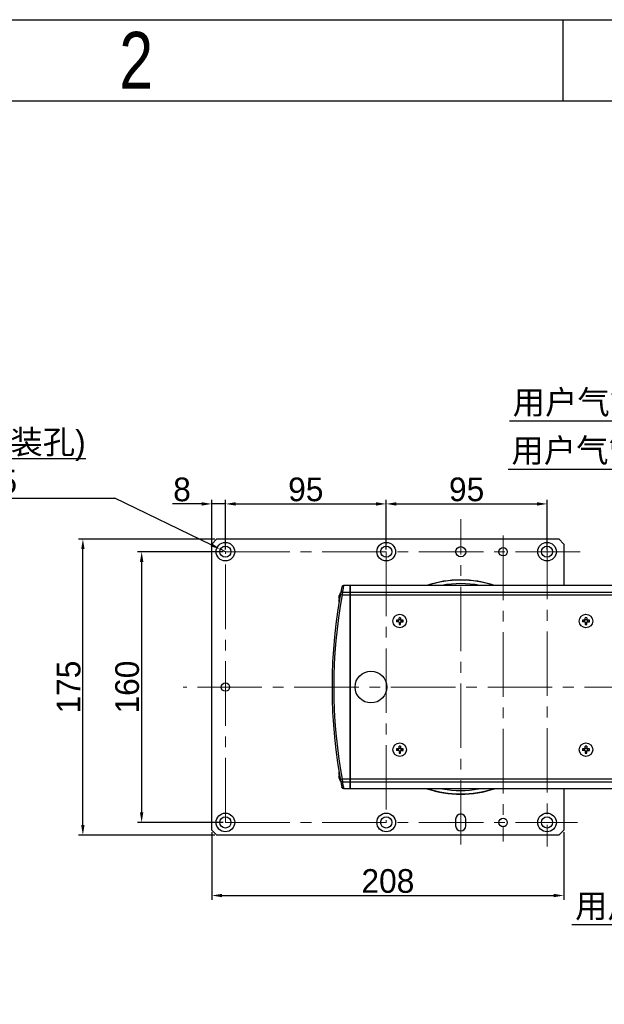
# Model space of a CAD drawing. Header units: millimetres. Extents: x 4086 to 8318, y 123 to 1549.
# Tile 31 of 54: x 6646 to 6818, y 1258 to 1549. Entities that reach past the tile are written whole.
import ezdxf
from ezdxf import colors
from ezdxf.entities.mleader import LeaderData, LeaderLine
from ezdxf.enums import TextEntityAlignment as Align
from ezdxf.math import Vec2, Vec3

# ---------------------------------------------------------------- set-up
doc = ezdxf.new("R2010")
doc.units = ezdxf.units.MM
doc.linetypes.add('CENTER2', pattern=[28.575, 19.05, -3.175, 3.175, -3.175])
doc.layers.add('00_COMPONENTS', color=7, linetype='Continuous')
doc.layers.add('中心线层', color=7, linetype='CENTER2', lineweight=0)
doc.layers.add('细线层', color=7, linetype='Continuous', lineweight=0)
doc.styles.get("Standard").update_dxf_attribs({"font": 'SourceHanSansCN-Normal.ttf'})
doc.dimstyles.new('半径标注', dxfattribs={"dimtxt": 7, "dimasz": 3, "dimexe": 1.25, "dimexo": 0.625, "dimtad": 1, "dimtih": 1, "dimtoh": 1, "dimlfac": 2, "dimdsep": 46, "dimtxsty": 'Standard', "dimcen": 2.5, "dimadec": 0, "dimazin": 0, "dimtfac": 1, "dimtmove": 0, "dimatfit": 3, "dimfxl": 0, "dimarcsym": 0})
doc.dimstyles.new('直线标注', dxfattribs={"dimtxt": 7, "dimasz": 3, "dimexe": 1.25, "dimexo": 0.625, "dimtad": 1, "dimdec": 1, "dimlfac": 2, "dimdsep": 46, "dimtxsty": 'Standard', "dimcen": 2.5, "dimadec": 0, "dimazin": 0, "dimtm": 1e-09, "dimtfac": 1, "dimtdec": 1, "dimtmove": 0, "dimatfit": 3, "dimfxl": 0, "dimarcsym": 0})

# ---------------------------------------------------------------- blocks, each defined once
blk = doc.blocks.new('3')
at = {"color": 2}
blk.add_line((6806.12, 1548.82), (6806.12, 1524.82), dxfattribs=at)
for points in [[(6302.12, 123.22), (6302.12, 1548.82), (8318.12, 1548.82), (8318.12, 123.22)], [(6422.12, 147.22), (6422.12, 1524.82), (8294.12, 1524.82), (8294.12, 147.22)]]:
    blk.add_lwpolyline(points, close=True, dxfattribs=at)
at = {"color": 2, "width": 0.8}
blk.add_text('2', height=16.8, dxfattribs=at).set_placement((6680.12, 1536.82), align=Align.MIDDLE_CENTER)
for tag, height, p in [('整机外形图', 19.2, (7909.61, 256.24)), ('当前页', 12, (8078.12, 207.22)), ('总页数', 12, (8222.12, 207.22))]:
    blk.add_attdef(tag, text='', height=height, dxfattribs=at).set_placement(p, align=Align.MIDDLE)
at = {"color": 7, "width": 0.8}
for tag, height, p in [('编号', 19.2, (8153.31, 252.27)), ('比例', 12, (7958.12, 171.22))]:
    blk.add_attdef(tag, text='', height=height, dxfattribs=at).set_placement(p, align=Align.MIDDLE)
blk = doc.blocks.new('*D864')
at = {"color": 0, "lineweight": -2}
for p, q in [((6706.45, 1392.26), (6706.45, 1407)), ((6709.45, 1405.75), (6750.95, 1405.75)), ((6753.95, 1392.26), (6753.95, 1407))]:
    blk.add_line(p, q, dxfattribs=at)
at = {"color": 0}
for points in [[(6709.45, 1406.25), (6709.45, 1405.25), (6706.45, 1405.75)], [(6750.95, 1405.25), (6750.95, 1406.25), (6753.95, 1405.75)]]:
    blk.add_solid(points, dxfattribs=at)
at = {"layer": 'Defpoints', "color": 0}
for p in [(6753.95, 1405.75), (6706.45, 1391.63), (6753.95, 1391.63)]:
    blk.add_point(p, dxfattribs=at)
at = {"color": 0, "insert": (6730.2, 1410), "char_height": 7, "attachment_point": 5}
blk.add_mtext('95', dxfattribs=at)
blk = doc.blocks.new('*D865')
at = {"color": 0, "lineweight": -2}
for p, q in [((6753.95, 1392.26), (6753.95, 1407)), ((6756.95, 1405.75), (6798.45, 1405.75)), ((6801.45, 1392.26), (6801.45, 1407))]:
    blk.add_line(p, q, dxfattribs=at)
at = {"color": 0}
for points in [[(6756.95, 1406.25), (6756.95, 1405.25), (6753.95, 1405.75)], [(6798.45, 1405.25), (6798.45, 1406.25), (6801.45, 1405.75)]]:
    blk.add_solid(points, dxfattribs=at)
at = {"layer": 'Defpoints', "color": 0}
for p in [(6801.45, 1405.75), (6753.95, 1391.63), (6801.45, 1391.63)]:
    blk.add_point(p, dxfattribs=at)
at = {"color": 0, "insert": (6777.7, 1410), "char_height": 7, "attachment_point": 5}
blk.add_mtext('95', dxfattribs=at)
blk = doc.blocks.new('*D866')
at = {"color": 0, "lineweight": -2}
for p, q in [((6705.83, 1391.63), (6680.47, 1391.63)), ((6681.72, 1388.63), (6681.72, 1314.63)), ((6705.83, 1311.63), (6680.47, 1311.63))]:
    blk.add_line(p, q, dxfattribs=at)
at = {"color": 0}
for points in [[(6682.22, 1388.63), (6681.22, 1388.63), (6681.72, 1391.63)], [(6681.22, 1314.63), (6682.22, 1314.63), (6681.72, 1311.63)]]:
    blk.add_solid(points, dxfattribs=at)
at = {"layer": 'Defpoints', "color": 0}
for p in [(6706.45, 1391.63), (6681.72, 1311.63), (6706.45, 1311.63)]:
    blk.add_point(p, dxfattribs=at)
at = {"color": 0, "insert": (6677.47, 1351.63), "char_height": 7, "attachment_point": 5, "rotation": 90}
blk.add_mtext('160', dxfattribs=at)
blk = doc.blocks.new('*D867')
at = {"color": 0, "lineweight": -2}
for p, q in [((6699.45, 1405.75), (6690.82, 1405.75)), ((6702.45, 1392.26), (6702.45, 1407)), ((6706.45, 1405.75), (6702.45, 1405.75)), ((6706.45, 1392.26), (6706.45, 1407)), ((6709.45, 1405.75), (6712.45, 1405.75))]:
    blk.add_line(p, q, dxfattribs=at)
at = {"color": 0}
for points in [[(6699.45, 1405.25), (6699.45, 1406.25), (6702.45, 1405.75)], [(6709.45, 1406.25), (6709.45, 1405.25), (6706.45, 1405.75)]]:
    blk.add_solid(points, dxfattribs=at)
at = {"layer": 'Defpoints', "color": 0}
for p in [(6702.45, 1405.75), (6702.45, 1391.63), (6706.45, 1391.63)]:
    blk.add_point(p, dxfattribs=at)
at = {"color": 0, "insert": (6693.64, 1409.99), "char_height": 7, "attachment_point": 5}
blk.add_mtext('8', dxfattribs=at)
blk = doc.blocks.new('*D868')
at = {"color": 0, "lineweight": -2}
for p, q in [((6579.59, 1407.46), (6673.78, 1407.46)), ((6702.27, 1393.66), (6673.78, 1407.46)), ((6706.45, 1391.63), (6704.97, 1392.35))]:
    blk.add_line(p, q, dxfattribs=at)
at = {"color": 0}
blk.add_solid([(6702.05, 1393.21), (6702.48, 1394.11), (6704.97, 1392.35)], dxfattribs=at)
at = {"layer": 'Defpoints', "color": 0}
for p in [(6704.97, 1392.35), (6706.45, 1391.63)]:
    blk.add_point(p, dxfattribs=at)
at = {"color": 0, "insert": (6622.59, 1418.07), "char_height": 7, "attachment_point": 5}
blk.add_mtext('{\\L6 -%%c6.6贯通(安装孔)\\P\\l\\Fgdt.shx|c168;v}%%c11{\\Fgdt.shx|c168;x}6.5', dxfattribs=at)
blk = doc.blocks.new('*D880')
at = {"color": 0, "lineweight": -2}
for p, q in [((6702.45, 1308.76), (6702.45, 1288.79)), ((6806.45, 1308.76), (6806.45, 1288.79)), ((6705.45, 1290.04), (6803.45, 1290.04))]:
    blk.add_line(p, q, dxfattribs=at)
at = {"color": 0}
for points in [[(6705.45, 1290.54), (6705.45, 1289.54), (6702.45, 1290.04)], [(6803.45, 1289.54), (6803.45, 1290.54), (6806.45, 1290.04)]]:
    blk.add_solid(points, dxfattribs=at)
at = {"layer": 'Defpoints', "color": 0}
for p in [(6702.45, 1309.38), (6806.45, 1309.38), (6806.45, 1290.04)]:
    blk.add_point(p, dxfattribs=at)
at = {"color": 0, "insert": (6754.45, 1294.29), "char_height": 7, "attachment_point": 5}
blk.add_mtext('208', dxfattribs=at)
blk = doc.blocks.new('*D881')
at = {"color": 0, "lineweight": -2}
for p, q in [((6703.33, 1395.38), (6663.11, 1395.38)), ((6664.36, 1310.88), (6664.36, 1392.38)), ((6703.33, 1307.88), (6663.11, 1307.88))]:
    blk.add_line(p, q, dxfattribs=at)
at = {"color": 0}
for points in [[(6664.86, 1392.38), (6663.86, 1392.38), (6664.36, 1395.38)], [(6663.86, 1310.88), (6664.86, 1310.88), (6664.36, 1307.88)]]:
    blk.add_solid(points, dxfattribs=at)
at = {"layer": 'Defpoints', "color": 0}
for p in [(6664.36, 1395.38), (6703.95, 1395.38), (6703.95, 1307.88)]:
    blk.add_point(p, dxfattribs=at)
at = {"color": 0, "insert": (6660.17, 1351.63), "char_height": 7, "attachment_point": 5, "rotation": 90}
blk.add_mtext('175', dxfattribs=at)
blk = doc.blocks.new('_Dot')
at = {"color": 0, "linetype": 'ByBlock', "lineweight": -2}
blk.add_line((-0.5, 0), (-1, 0), dxfattribs=at)
at = {"color": 0, "linetype": 'ByBlock', "const_width": 0.5}
blk.add_lwpolyline([(-0.25, 0, 1), (0.25, 0, 1)], format="xyb", close=True, dxfattribs=at)

msp = doc.modelspace()

# ---------------------------------------------------------------- linework, layer by layer
at = {"layer": '00_COMPONENTS', "color": 7, "linetype": 'Continuous'}
for p, q in [((6703.9507, 1395.3837), (6702.4507, 1393.8837)), ((6702.4507, 1309.3837), (6702.4507, 1393.8837)), ((6702.4507, 1309.3837), (6702.4507, 1393.8837)), ((6703.9507, 1395.3837), (6804.9507, 1395.3837)), ((6806.4507, 1393.8837), (6804.9507, 1395.3837)), ((6806.4507, 1393.8837), (6806.4507, 1381.6337)), ((6740.8702, 1381.2315), (6740.866, 1381.2103)), ((6741.0051, 1379.6924), (6740.9305, 1378.8866)), ((6741.0093, 1379.7156), (6741.005, 1379.6924)), ((6741.0051, 1379.6924), (6743.2007, 1379.6924)), ((6741.0294, 1379.8246), (6741.0093, 1379.7156)), ((6741.0397, 1379.8808), (6741.0294, 1379.8246)), ((6741.052, 1379.948), (6741.0397, 1379.8808)), ((6741.3605, 1381.6337), (6741.3551, 1381.6024)), ((6743.2007, 1381.6024), (6741.3551, 1381.6024)), ((6743.2007, 1381.6337), (6741.3605, 1381.6337)), ((6743.2007, 1381.6337), (6743.2007, 1321.6337)), ((6916.178, 1381.6337), (6743.4507, 1381.6337)), ((6743.4507, 1321.6337), (6743.4507, 1381.6303)), ((6915.9904, 1381.6024), (6743.4507, 1381.6024)), ((6743.4507, 1379.6924), (6907.6221, 1379.6924)), ((6739.9294, 1377.8537), (6740.0674, 1377.8537)), ((6740.0674, 1377.4137), (6739.9294, 1377.4137)), ((6740.0674, 1378.6375), (6740.0608, 1378.6413)), ((6740.4388, 1378.9768), (6740.9305, 1378.8866)), ((6740.9305, 1378.8866), (6904.8799, 1378.8866)), ((6757.5807, 1371.3537), (6756.947, 1371.3537)), ((6757.5807, 1370.9137), (6756.947, 1370.9137)), ((6757.4771, 1370.9137), (6757.4771, 1371.3537)), ((6757.7307, 1371.5037), (6757.7307, 1372.1375)), ((6757.7307, 1371.6073), (6758.1707, 1371.6073)), ((6757.7307, 1370.7637), (6757.7307, 1370.13)), ((6758.1707, 1370.6602), (6757.7307, 1370.6602)), ((6758.1707, 1372.1375), (6758.1707, 1371.5037)), ((6758.1707, 1370.13), (6758.1707, 1370.7637)), ((6758.9545, 1371.3537), (6758.3207, 1371.3537)), ((6758.3207, 1370.9137), (6758.9545, 1370.9137)), ((6758.4243, 1371.3537), (6758.4243, 1370.9137)), ((6812.5807, 1371.3537), (6811.947, 1371.3537)), ((6812.5807, 1370.9137), (6811.947, 1370.9137)), ((6812.4771, 1370.9137), (6812.4771, 1371.3537)), ((6812.7307, 1371.5037), (6812.7307, 1372.1375)), ((6812.7307, 1371.6073), (6813.1707, 1371.6073)), ((6812.7307, 1370.7637), (6812.7307, 1370.13)), ((6813.1707, 1370.6602), (6812.7307, 1370.6602)), ((6813.1707, 1372.1375), (6813.1707, 1371.5037)), ((6813.1707, 1370.13), (6813.1707, 1370.7637)), ((6813.9545, 1371.3537), (6813.3207, 1371.3537)), ((6813.3207, 1370.9137), (6813.9545, 1370.9137)), ((6813.4243, 1371.3537), (6813.4243, 1370.9137)), ((6757.5807, 1333.3537), (6756.947, 1333.3537)), ((6757.5807, 1332.9137), (6756.947, 1332.9137)), ((6757.4771, 1332.9137), (6757.4771, 1333.3537)), ((6757.7307, 1333.5037), (6757.7307, 1334.1375)), ((6757.7307, 1333.6073), (6758.1707, 1333.6073)), ((6757.7307, 1332.7637), (6757.7307, 1332.13)), ((6758.1707, 1332.6602), (6757.7307, 1332.6602)), ((6758.1707, 1334.1375), (6758.1707, 1333.5037)), ((6758.1707, 1332.13), (6758.1707, 1332.7637)), ((6758.9545, 1333.3537), (6758.3207, 1333.3537)), ((6758.3207, 1332.9137), (6758.9545, 1332.9137)), ((6758.4243, 1333.3537), (6758.4243, 1332.9137)), ((6812.5807, 1333.3537), (6811.947, 1333.3537)), ((6812.5807, 1332.9137), (6811.947, 1332.9137)), ((6812.4771, 1332.9137), (6812.4771, 1333.3537)), ((6812.7307, 1333.5037), (6812.7307, 1334.1375)), ((6812.7307, 1333.6073), (6813.1707, 1333.6073)), ((6812.7307, 1332.7637), (6812.7307, 1332.13)), ((6813.1707, 1332.6602), (6812.7307, 1332.6602)), ((6813.1707, 1334.1375), (6813.1707, 1333.5037)), ((6813.1707, 1332.13), (6813.1707, 1332.7637)), ((6813.9545, 1333.3537), (6813.3207, 1333.3537)), ((6813.3207, 1332.9137), (6813.9545, 1332.9137)), ((6813.4243, 1333.3537), (6813.4243, 1332.9137)), ((6739.9294, 1325.8537), (6740.0674, 1325.8537)), ((6740.0674, 1325.4137), (6739.9294, 1325.4137)), ((6740.0608, 1324.6262), (6740.0674, 1324.63)), ((6740.9305, 1324.3809), (6740.4388, 1324.2907)), ((6740.9305, 1324.3809), (6741.0051, 1323.5751)), ((6905.0309, 1324.3809), (6740.9305, 1324.3809)), ((6741.005, 1323.5751), (6741.0095, 1323.5511)), ((6743.2007, 1323.5751), (6741.0051, 1323.5751)), ((6741.0095, 1323.5511), (6741.03, 1323.4393)), ((6741.03, 1323.4393), (6741.0405, 1323.382)), ((6741.0405, 1323.382), (6741.0532, 1323.3127)), ((6741.3551, 1321.6651), (6743.2007, 1321.6651)), ((6741.3551, 1321.6651), (6741.3605, 1321.6337)), ((6741.3605, 1321.6337), (6743.2007, 1321.6337)), ((6907.7512, 1323.5751), (6743.4507, 1323.5751)), ((6743.4507, 1321.6651), (6916.1414, 1321.6651)), ((6743.4507, 1321.6337), (6916.3262, 1321.6337)), ((6806.4507, 1321.6337), (6806.4507, 1309.3837)), ((6774.4507, 1312.6337), (6774.4507, 1310.6337)), ((6777.4507, 1310.6337), (6777.4507, 1312.6337)), ((6702.4507, 1309.3837), (6703.9507, 1307.8837)), ((6804.9507, 1307.8837), (6806.4507, 1309.3837)), ((6804.9507, 1307.8837), (6703.9507, 1307.8837))]:
    msp.add_line(p, q, dxfattribs=at)
for centre, radius in [((6706.4507, 1391.6337), 2.75), ((6753.9507, 1391.6337), 2.75), ((6801.4507, 1391.6337), 2.75), ((6706.4507, 1391.6337), 1.65), ((6753.9507, 1391.6337), 1.65), ((6775.9507, 1391.6337), 1.5), ((6788.4507, 1391.6337), 1.25), ((6801.4507, 1391.6337), 1.65), ((6757.9507, 1371.1337), 2), ((6812.9507, 1371.1337), 2), ((6749.4507, 1351.6337), 4.7), ((6706.4507, 1351.6337), 1.25), ((6757.9507, 1333.1337), 2), ((6812.9507, 1333.1337), 2), ((6706.4507, 1311.6337), 2.75), ((6706.4507, 1311.6337), 1.65), ((6753.9507, 1311.6337), 2.75), ((6753.9507, 1311.6337), 1.65), ((6788.4507, 1311.6337), 1.25), ((6801.4507, 1311.6337), 2.75), ((6801.4507, 1311.6337), 1.65)]:
    msp.add_circle(centre, radius, dxfattribs=at)
for centre, radius, start, end in [((6775.9507, 1351.6337), 31.65, 71.578093, 108.421907), ((6775.9507, 1351.6337), 31.5714, 71.956393, 108.043607), ((6775.9507, 1351.6337), 30.5585, 79.404472, 100.451245), ((6889.4424, 1351.6337), 151.4917, 168.733369, 191.265446), ((6743.1507, 1377.6337), 3.25, 143.200454, 161.939792), ((6741.3605, 1381.1337), 0.5, 90, 168.733369), ((6743.2007, 1381.3837), 0.25, 30, 90), ((6775.9507, 1351.6337), 30.0587, 88.52924, 91.383597), ((6889.4424, 1351.6337), 150.9917, 169.601565, 190.398435), ((6743.1507, 1377.6337), 3.2425, 161.967648, 173.447828), ((6743.1507, 1377.6337), 3.2425, 186.552172, 196.410008), ((6743.7335, 1377.6337), 3.6727, 176.565833, 183.434167), ((6763.2916, 1371.1337), 6.3484, 178.014878, 181.985122), ((6757.5807, 1371.5037), 0.15, 270, 0), ((6757.5807, 1370.7637), 0.15, 0, 90), ((6757.9507, 1365.7914), 6.3499, 88.014507, 91.985493), ((6758.3207, 1371.5037), 0.15, 180, 270), ((6758.3207, 1370.7637), 0.15, 90, 180), ((6752.6099, 1371.1338), 6.3484, 358.014878, 1.985122), ((6818.2916, 1371.1337), 6.3484, 178.014878, 181.985122), ((6812.5807, 1371.5037), 0.15, 270, 0), ((6812.5807, 1370.7637), 0.15, 0, 90), ((6812.9507, 1365.7914), 6.3499, 88.014507, 91.985493), ((6813.3207, 1371.5037), 0.15, 180, 270), ((6813.3207, 1370.7637), 0.15, 90, 180), ((6807.6099, 1371.1338), 6.3484, 358.014878, 1.985122), ((6757.9507, 1376.4761), 6.3499, 268.014507, 271.985493), ((6812.9507, 1376.4761), 6.3499, 268.014507, 271.985493), ((6763.2916, 1333.1337), 6.3484, 178.014878, 181.985122), ((6757.5807, 1333.5037), 0.15, 270, 0), ((6757.5807, 1332.7637), 0.15, 0, 90), ((6757.9507, 1327.7914), 6.3499, 88.014507, 91.985493), ((6758.3207, 1333.5037), 0.15, 180, 270), ((6758.3207, 1332.7637), 0.15, 90, 180), ((6752.6099, 1333.1338), 6.3484, 358.014878, 1.985122), ((6818.2916, 1333.1337), 6.3484, 178.014878, 181.985122), ((6812.5807, 1333.5037), 0.15, 270, 0), ((6812.5807, 1332.7637), 0.15, 0, 90), ((6812.9507, 1327.7914), 6.3499, 88.014507, 91.985493), ((6813.3207, 1333.5037), 0.15, 180, 270), ((6813.3207, 1332.7637), 0.15, 90, 180), ((6807.6099, 1333.1338), 6.3484, 358.014878, 1.985122), ((6757.9507, 1338.4761), 6.3499, 268.014507, 271.985493), ((6812.9507, 1338.4761), 6.3499, 268.014507, 271.985493), ((6743.1507, 1325.6337), 3.2425, 163.574873, 173.447828), ((6743.1507, 1325.6337), 3.2425, 186.552172, 198.032352), ((6743.1507, 1325.6337), 3.25, 198.060208, 216.789245), ((6743.7335, 1325.6337), 3.6727, 176.565833, 183.434167), ((6741.3605, 1322.1337), 0.5, 191.266631, 270), ((6743.2007, 1321.8837), 0.25, 270, 330), ((6775.9507, 1351.6337), 31.65, 251.578093, 288.421907), ((6775.9507, 1351.6337), 31.5714, 251.956393, 288.043607), ((6775.9507, 1351.6337), 30.5585, 259.938465, 279.945937), ((6775.9507, 1312.6337), 1.5, 0, 180), ((6775.9507, 1310.6337), 1.5, 180, 0)]:
    msp.add_arc(centre, radius, start, end, dxfattribs=at)
for points, knots in [([(6741.0051, 1379.6924), (6740.8927, 1379.6997), (6740.6727, 1379.6599), (6740.5308, 1379.4741), (6740.5135, 1379.3811)], [0, 0, 0, 0, 0.54317142, 1, 1, 1, 1]), ([(6740.9616, 1381.4124), (6740.9493, 1381.3966), (6740.9057, 1381.3331), (6740.8758, 1381.2598), (6740.8647, 1381.2039)], [0, 0, 0, 0, 0.25979171, 1, 1, 1, 1]), ([(6741.3551, 1381.6024), (6741.3383, 1381.5265), (6741.3068, 1381.3214), (6741.236, 1380.9566), (6741.149, 1380.4815), (6741.0859, 1380.1339), (6741.052, 1379.948)], [0, 0, 0, 0, 0.13859412, 0.36974221, 0.66304044, 1, 1, 1, 1]), ([(6741.3551, 1381.6024), (6741.3371, 1381.6024), (6741.2623, 1381.598), (6741.1886, 1381.5767), (6741.1372, 1381.5525)], [0, 0, 0, 0, 0.24074339, 1, 1, 1, 1]), ([(6743.4507, 1381.3543), (6743.4507, 1381.3744), (6743.4393, 1381.4575), (6743.3837, 1381.5349), (6743.3287, 1381.5667)], [0, 0, 0, 0, 0.23962292, 1, 1, 1, 1]), ([(6739.9294, 1377.2637), (6739.9283, 1377.2733), (6739.9247, 1377.3083), (6739.9223, 1377.3434), (6739.9222, 1377.369)], [0, 0, 0, 0, 0.27381897, 1, 1, 1, 1]), ([(6739.9294, 1377.8537), (6739.9252, 1377.8537), (6739.9243, 1377.865), (6739.9233, 1377.871), (6739.9231, 1377.8739)], [0, 0, 0, 0, 0.59036711, 1, 1, 1, 1]), ([(6739.9231, 1377.3936), (6739.9233, 1377.3965), (6739.9243, 1377.4025), (6739.9252, 1377.4137), (6739.9294, 1377.4137)], [0, 0, 0, 0, 0.40966228, 1, 1, 1, 1]), ([(6739.9294, 1325.2637), (6739.9283, 1325.2733), (6739.9247, 1325.3083), (6739.9223, 1325.3434), (6739.9222, 1325.369)], [0, 0, 0, 0, 0.27381897, 1, 1, 1, 1]), ([(6739.9294, 1325.8537), (6739.9252, 1325.8537), (6739.9243, 1325.865), (6739.9233, 1325.871), (6739.9231, 1325.8739)], [0, 0, 0, 0, 0.59036711, 1, 1, 1, 1]), ([(6739.9231, 1325.3936), (6739.9233, 1325.3965), (6739.9243, 1325.4025), (6739.9252, 1325.4137), (6739.9294, 1325.4137)], [0, 0, 0, 0, 0.40966228, 1, 1, 1, 1]), ([(6741.005, 1323.5751), (6740.8942, 1323.5679), (6740.6747, 1323.6066), (6740.5311, 1323.792), (6740.5135, 1323.8864)], [0, 0, 0, 0, 0.53632875, 1, 1, 1, 1]), ([(6743.4507, 1323.7766), (6743.4507, 1323.7602), (6743.4381, 1323.6877), (6743.3796, 1323.628), (6743.3287, 1323.6041)], [0, 0, 0, 0, 0.22533378, 1, 1, 1, 1]), ([(6740.9616, 1321.8551), (6740.9494, 1321.8709), (6740.9058, 1321.9344), (6740.8758, 1322.0077), (6740.8647, 1322.0636)], [0, 0, 0, 0, 0.2593224, 1, 1, 1, 1]), ([(6741.0532, 1323.3127), (6741.0645, 1323.2509), (6741.1074, 1323.0163), (6741.15, 1322.7817), (6741.1819, 1322.6091)], [0, 0, 0, 0, 0.26383932, 1, 1, 1, 1]), ([(6741.3551, 1321.6651), (6741.3371, 1321.6651), (6741.2623, 1321.6695), (6741.1886, 1321.6907), (6741.1371, 1321.7149)], [0, 0, 0, 0, 0.24025775, 1, 1, 1, 1]), ([(6741.1819, 1322.6091), (6741.2184, 1322.4109), (6741.2801, 1322.097), (6741.3304, 1321.7809), (6741.3551, 1321.6651)], [0, 0, 0, 0, 0.62987014, 1, 1, 1, 1]), ([(6743.2007, 1321.6651), (6743.2209, 1321.6651), (6743.3043, 1321.6764), (6743.3825, 1321.7312), (6743.4148, 1321.7862)], [0, 0, 0, 0, 0.24058963, 1, 1, 1, 1])]:
    msp.add_open_spline(points, degree=3, knots=knots, dxfattribs=at)
for points in [[(6741.1372, 1381.5525), (6741.0694, 1381.5207), (6741.0075, 1381.4716), (6740.9616, 1381.4124)], [(6743.3287, 1381.5667), (6743.2904, 1381.5889), (6743.245, 1381.6024), (6743.2007, 1381.6024)], [(6743.2007, 1379.6924), (6743.2792, 1379.6924), (6743.3688, 1379.6577), (6743.4148, 1379.5941)], [(6739.9222, 1377.8985), (6739.9223, 1377.9086), (6739.9226, 1377.9187), (6739.9231, 1377.9287)], [(6739.9231, 1377.8739), (6739.9224, 1377.8821), (6739.9222, 1377.8903), (6739.9222, 1377.8985)], [(6739.9222, 1377.369), (6739.9222, 1377.3772), (6739.9224, 1377.3854), (6739.9231, 1377.3936)], [(6739.9231, 1377.9287), (6739.9243, 1377.9538), (6739.9265, 1377.9788), (6739.9294, 1378.0037)], [(6739.9222, 1325.8985), (6739.9223, 1325.9086), (6739.9226, 1325.9187), (6739.9231, 1325.9287)], [(6739.9231, 1325.8739), (6739.9224, 1325.8821), (6739.9222, 1325.8903), (6739.9222, 1325.8985)], [(6739.9222, 1325.369), (6739.9222, 1325.3772), (6739.9224, 1325.3854), (6739.9231, 1325.3936)], [(6739.9231, 1325.9287), (6739.9243, 1325.9538), (6739.9265, 1325.9788), (6739.9294, 1326.0037)], [(6741.1371, 1321.7149), (6741.0694, 1321.7468), (6741.0076, 1321.796), (6740.9616, 1321.8551)], [(6743.3287, 1323.6041), (6743.2891, 1323.5855), (6743.2445, 1323.5751), (6743.2007, 1323.5751)]]:
    msp.add_open_spline(points, degree=3, dxfattribs=at)
at = {"layer": '中心线层'}
for p, q in [((6775.9507, 1305.0762), (6775.9507, 1401.2829)), ((6801.4507, 1396.6514), (6801.4507, 1304.565)), ((6788.4507, 1396.4019), (6788.4507, 1305.96)), ((6706.4507, 1391.6337), (6814.0579, 1391.6337)), ((6706.4507, 1311.6337), (6706.4507, 1391.6337)), ((6753.9507, 1391.6337), (6753.9507, 1311.6337)), ((7088.7301, 1351.6337), (6694.0124, 1351.6337)), ((6706.4507, 1311.6337), (6810.4849, 1311.6337))]:
    msp.add_line(p, q, dxfattribs=at)

# ---------------------------------------------------------------- block references
msp.add_blockref('3', (0, 0))

# ---------------------------------------------------------------- dimensions: what is measured, and where the dimension line sits
dim = msp.add_radius_dim(center=(6706.4507, 1391.6337), mpoint=(6704.9657, 1392.3529), text='{\\L6 -%%c6.6贯通(安装孔)\\P\\l\\Fgdt.shx|c168;v}%%c11{\\Fgdt.shx|c168;x}6.5', dimstyle='半径标注', override={"dimtxsty": 'Standard'})
dim.commit()
dim.dimension.update_dxf_attribs({"geometry": '*D868', "text_midpoint": (6622.5947, 1407.4573), "dimtype": 164})
for base, p1, p2, picture, middle in [((6702.4507, 1405.7471), (6706.4507, 1391.6337), (6702.4507, 1391.6337), '*D867', (6693.6356, 1409.9888)), ((6753.9507, 1405.7534), (6706.4507, 1391.6337), (6753.9507, 1391.6337), '*D864', (6730.2007, 1410.0044)), ((6801.4507, 1405.7534), (6753.9507, 1391.6337), (6801.4507, 1391.6337), '*D865', (6777.7007, 1410.0044))]:
    dim = msp.add_linear_dim(base=base, p1=p1, p2=p2, dimstyle='直线标注')
    dim.commit()
    dim.dimension.update_dxf_attribs({"geometry": picture, "text_midpoint": middle})
dim = msp.add_linear_dim(base=(6664.3584, 1395.3837), p1=(6703.9507, 1307.8837), p2=(6703.9507, 1395.3837), angle=90, dimstyle='直线标注')
dim.commit()
dim.dimension.update_dxf_attribs({"geometry": '*D881', "text_midpoint": (6660.1704, 1351.6337)})
dim = msp.add_linear_dim(base=(6681.717, 1311.6337), p1=(6706.4507, 1391.6337), p2=(6706.4507, 1311.6337), angle=90, dimstyle='直线标注')
dim.commit()
dim.dimension.update_dxf_attribs({"geometry": '*D866', "text_midpoint": (6681.717, 1351.6337), "dimtype": 160})
dim = msp.add_linear_dim(base=(6806.4507, 1290.0413), p1=(6702.4507, 1309.3837), p2=(6806.4507, 1309.3837), dimstyle='直线标注')
dim.commit()
dim.dimension.update_dxf_attribs({"geometry": '*D880', "text_midpoint": (6754.4507, 1290.0413), "dimtype": 160})

# ---------------------------------------------------------------- leaders
at = {"layer": '细线层'}
ml = msp.add_multileader_mtext('Standard', dxfattribs=at)
ml.set_content('用户气管2（%%c6蓝色）')
ml.set_leader_properties()
ml.set_arrow_properties(name='DOT')
ml.build(insert=Vec2(0, 0))
ml.multileader.update_dxf_attribs({"text_left_attachment_type": 6, "text_right_attachment_type": 5, "dogleg_length": 0.36, "arrow_head_size": 2})
ctx = ml.context
ctx.base_point, ctx.char_height, ctx.arrow_head_size, ctx.plane_origin = Vec3(6793.8751, 1430.2057), 7, 2, Vec3(6913.4528, 1364.6558)
ctx.left_attachment, ctx.right_attachment, ctx.text_align_type = 6, 5, 2
notes = []
notes.append((ctx, [(0, (1, 1, 0), (6887.7454, 1430.2057), (-1, 0), 0.36, [(0, [(6913.4528, 1364.6558)], 0, [])])]))
ctx.mtext.insert, ctx.mtext.alignment, ctx.mtext.flow_direction = Vec3(6885.3854, 1439.2931), 3, 5
ml = msp.add_multileader_mtext('Standard', dxfattribs=at)
ml.set_content('用户气管3（%%c6灰色）')
ml.set_leader_properties()
ml.set_arrow_properties(name='DOT')
ml.build(insert=Vec2(0, 0))
ml.multileader.update_dxf_attribs({"text_left_attachment_type": 6, "text_right_attachment_type": 5, "dogleg_length": 0.36, "arrow_head_size": 2})
ctx = ml.context
ctx.base_point, ctx.char_height, ctx.arrow_head_size, ctx.plane_origin = Vec3(6793.519, 1415.964), 7, 2, Vec3(6913.4509, 1352.6558)
ctx.left_attachment, ctx.right_attachment, ctx.text_align_type = 6, 5, 2
notes.append((ctx, [(0, (1, 1, 0), (6887.3894, 1415.964), (-1, 0), 0.36, [(0, [(6913.4509, 1352.6558)], 0, [])])]))
ctx.mtext.insert, ctx.mtext.alignment, ctx.mtext.flow_direction = Vec3(6885.0294, 1425.0514), 3, 5
ml = msp.add_multileader_mtext('Standard', dxfattribs=at)
ml.set_content('用户气管1（%%c4蓝色）')
ml.set_leader_properties()
ml.set_arrow_properties(name='DOT')
ml.build(insert=Vec2(0, 0))
ml.multileader.update_dxf_attribs({"text_left_attachment_type": 6, "text_right_attachment_type": 5, "dogleg_length": 0.36, "arrow_head_size": 2})
ctx = ml.context
ctx.base_point, ctx.char_height, ctx.arrow_head_size, ctx.plane_origin = Vec3(6812.3193, 1281.4017), 7, 2, Vec3(6922.9523, 1361.1543)
ctx.left_attachment, ctx.right_attachment, ctx.text_align_type = 6, 5, 2
notes.append((ctx, [(0, (1, 1, 0), (6906.1896, 1281.4017), (-1, 0), 0.36, [(0, [(6913.1947, 1339.0696)], 0, [])])]))
ctx.mtext.insert, ctx.mtext.alignment, ctx.mtext.flow_direction = Vec3(6903.8296, 1290.4891), 3, 5
for ctx, leaders in notes:
    for number, flags, end, landing, length, lines in leaders:
        leader = LeaderData()
        leader.index, (leader.has_last_leader_line, leader.has_dogleg_vector, leader.attachment_direction) = number, flags
        leader.last_leader_point, leader.dogleg_vector, leader.dogleg_length = Vec3(end), Vec3(landing), length
        for number, points, colour, breaks in lines:
            line = LeaderLine()
            line.index, line.vertices, line.color, line.breaks = number, Vec3.list(points), colors.encode_raw_color(colour), breaks
            leader.lines.append(line)
        ctx.leaders.append(leader)

doc.saveas('drawing.dxf')
